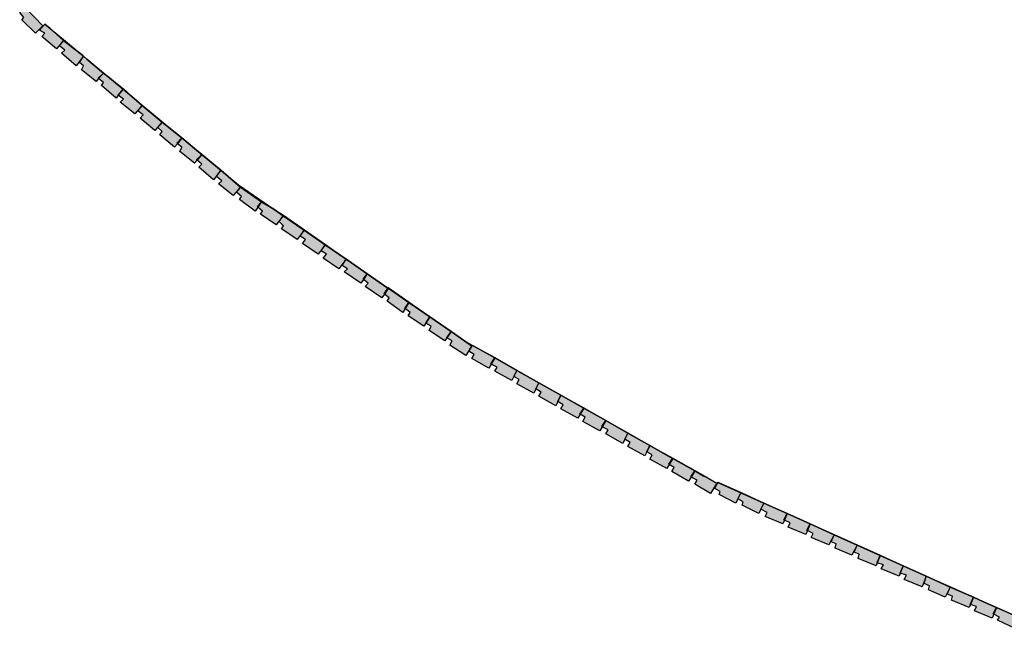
# Model space of a CAD drawing. Header units: millimetres. Extents: x -4985 to 43235, y -185 to 35000.
# Tile 4 of 14: x 13320 to 14260, y 6923 to 7510. Entities that reach past the tile are written whole.
import ezdxf

# ---------------------------------------------------------------- set-up
doc = ezdxf.new("R2010")
doc.units = ezdxf.units.MM
doc.layers.add('A-MURI-NUOVI', color=40, linetype='Continuous')

msp = doc.modelspace()

# ---------------------------------------------------------------- hatches: boundary and pattern name
at = {"layer": 'A-MURI-NUOVI'}
for points in [[(13320, 7517), (13324.99, 7521.99), (13325.25, 7521.73), (13342, 7504), (13335, 7497), (13322, 7510), (13324, 7512), (13320, 7517)], [(13341, 7494), (13344, 7497), (13339, 7500), (13343.86, 7505.83), (13349.06, 7501.5), (13362, 7490), (13355, 7482), (13341, 7494)], [(13343.86, 7505.83), (13344, 7506), (13349.06, 7501.5), (13343.86, 7505.83)], [(13362, 7490), (13349.06, 7501.5), (13380.16, 7475.66), (13362, 7490)], [(13360, 7478), (13363, 7481), (13358, 7485), (13362, 7490), (13380.16, 7475.66), (13380.98, 7474.98), (13374, 7466), (13360, 7478)], [(13400, 7459), (13395, 7454), (13395.37, 7453.71), (13393, 7451), (13379, 7462), (13381, 7466), (13377, 7469), (13380.99, 7474.98), (13384.09, 7472.4), (13400, 7459)], [(13381, 7475), (13380.98, 7474.98), (13380.16, 7475.66), (13381, 7475)], [(13380.98, 7474.98), (13381, 7475), (13380.99, 7474.98), (13380.98, 7474.98)], [(13380.99, 7474.98), (13381, 7475), (13384.09, 7472.4), (13380.99, 7474.98)], [(13404.33, 7455.58), (13400, 7459), (13384.09, 7472.4), (13404.33, 7455.58)], [(13395, 7454), (13400, 7459), (13395.37, 7453.71), (13395, 7454)], [(13398, 7447), (13400, 7450), (13395.37, 7453.71), (13400, 7459), (13404.33, 7455.58), (13418.7, 7443.64), (13414, 7438), (13414.21, 7437.84), (13412, 7435), (13398, 7447)], [(13404.33, 7455.58), (13419, 7444), (13418.7, 7443.64), (13404.33, 7455.58)], [(13418.71, 7443.63), (13414.21, 7437.84), (13414, 7438), (13418.7, 7443.64), (13418.71, 7443.63)], [(13414.21, 7437.84), (13418.71, 7443.63), (13429.46, 7434.7), (13437, 7428), (13430, 7420), (13416, 7431), (13419, 7434), (13414.21, 7437.84)], [(13419, 7444), (13418.71, 7443.63), (13418.7, 7443.64), (13419, 7444)], [(13418.71, 7443.63), (13419, 7444), (13429.46, 7434.7), (13418.71, 7443.63)], [(13437, 7428), (13429.46, 7434.7), (13471.75, 7399.56), (13456, 7412), (13437, 7428)], [(13435, 7416), (13438, 7419), (13433, 7423), (13437, 7428), (13456, 7412), (13449, 7404), (13435, 7416)], [(13454, 7400), (13456, 7403), (13452, 7407), (13456, 7412), (13471.75, 7399.56), (13474.93, 7396.93), (13470, 7392), (13470.68, 7391.45), (13468, 7388), (13454, 7400)], [(13474.94, 7396.92), (13470.68, 7391.45), (13470, 7392), (13474.93, 7396.93), (13474.94, 7396.92)], [(13470.68, 7391.45), (13474.94, 7396.92), (13486.93, 7386.95), (13494, 7381), (13489, 7376), (13489.37, 7375.71), (13487, 7373), (13473, 7384), (13475, 7388), (13470.68, 7391.45)], [(13471.75, 7399.56), (13475, 7397), (13474.93, 7396.93), (13471.75, 7399.56)], [(13475, 7397), (13474.94, 7396.92), (13474.93, 7396.93), (13475, 7397)], [(13474.94, 7396.92), (13475, 7397), (13486.93, 7386.95), (13474.94, 7396.92)], [(13512, 7366), (13494, 7381), (13486.93, 7386.95), (13529, 7352), (13562.64, 7328.79), (13551, 7336), (13531, 7350), (13512, 7366)], [(13489, 7376), (13494, 7381), (13489.37, 7375.71), (13489, 7376)], [(13491, 7369), (13494, 7372), (13489.37, 7375.71), (13494, 7381), (13512, 7366), (13505, 7357), (13491, 7369)], [(13510, 7353), (13513, 7356), (13508, 7360), (13512, 7366), (13531, 7350), (13524, 7342), (13510, 7353)], [(13551, 7336), (13547, 7331), (13547.43, 7330.65), (13545, 7327), (13530, 7338), (13532, 7341), (13527, 7345), (13531, 7350), (13551, 7336)], [(13547, 7331), (13551, 7336), (13547.43, 7330.65), (13547, 7331)], [(13550, 7324), (13552, 7327), (13547.43, 7330.65), (13551, 7336), (13562.64, 7328.79), (13571.66, 7322.57), (13565, 7314), (13550, 7324)], [(13572, 7323), (13571.66, 7322.57), (13562.64, 7328.79), (13572, 7323)], [(13570, 7310), (13572, 7313), (13568, 7317), (13571.7, 7322.55), (13591.77, 7308.7), (13585, 7300), (13570, 7310)], [(13572, 7323), (13571.7, 7322.55), (13571.66, 7322.57), (13572, 7323)], [(13571.7, 7322.55), (13572, 7323), (13592, 7309), (13591.77, 7308.7), (13571.7, 7322.55)], [(13590, 7296), (13593, 7300), (13588, 7303), (13591.79, 7308.69), (13611.87, 7294.83), (13605, 7286), (13590, 7296)], [(13592, 7309), (13591.79, 7308.69), (13591.77, 7308.7), (13592, 7309)], [(13591.79, 7308.69), (13592, 7309), (13612, 7295), (13611.87, 7294.83), (13591.79, 7308.69)], [(13610, 7282), (13613, 7286), (13608, 7289), (13611.88, 7294.83), (13631.97, 7280.97), (13625, 7272), (13610, 7282)], [(13611.87, 7294.83), (13612, 7295), (13611.88, 7294.83), (13611.87, 7294.83)], [(13611.88, 7294.83), (13612, 7295), (13632, 7281), (13631.97, 7280.97), (13611.88, 7294.83)], [(13652, 7267), (13648, 7262), (13648.43, 7261.65), (13646, 7258), (13630, 7269), (13633, 7272), (13628, 7275), (13631.98, 7280.97), (13637, 7277.5), (13652, 7267)], [(13632, 7281), (13631.98, 7280.97), (13631.97, 7280.97), (13632, 7281)], [(13631.98, 7280.97), (13632, 7281), (13637, 7277.5), (13631.98, 7280.97)], [(13671.55, 7253.32), (13652, 7267), (13637, 7277.5), (13671.71, 7253.56), (13671.55, 7253.32)], [(13648, 7262), (13652, 7267), (13648.43, 7261.65), (13648, 7262)], [(13650, 7255), (13653, 7258), (13648.43, 7261.65), (13652, 7267), (13671.55, 7253.32), (13668, 7248), (13668.43, 7247.65), (13666, 7244), (13650, 7255)], [(13672, 7253), (13668.43, 7247.65), (13668, 7248), (13671.55, 7253.32), (13672, 7253)], [(13691.8, 7239.7), (13688, 7234), (13688.27, 7233.78), (13686, 7230), (13671, 7241), (13673, 7244), (13668.43, 7247.65), (13672, 7253), (13671.55, 7253.32), (13671.71, 7253.56), (13691.8, 7239.7)], [(13692, 7240), (13691.8, 7239.7), (13671.71, 7253.56), (13672, 7254), (13692, 7240)], [(13688, 7234), (13691.8, 7239.7), (13691.81, 7239.69), (13688.27, 7233.78), (13688, 7234)], [(13711.89, 7225.84), (13708, 7220), (13706, 7217), (13691, 7227), (13693, 7230), (13688.27, 7233.78), (13691.81, 7239.69), (13711.89, 7225.84)], [(13691.8, 7239.7), (13692, 7240), (13691.81, 7239.69), (13691.8, 7239.7)], [(13712, 7226), (13711.89, 7225.84), (13691.81, 7239.69), (13692, 7240), (13712, 7226)], [(13731.99, 7211.98), (13728, 7206), (13726, 7203), (13711, 7213), (13713, 7217), (13708, 7220), (13711.89, 7225.84), (13731.99, 7211.98)], [(13732, 7212), (13731.99, 7211.98), (13711.89, 7225.84), (13712, 7226), (13732, 7212)], [(13731, 7199), (13733, 7203), (13728, 7206), (13731.99, 7211.98), (13735.18, 7209.77), (13751.63, 7198.26), (13750, 7195), (13746, 7189), (13731, 7199)], [(13731.99, 7211.98), (13732, 7212), (13735.18, 7209.77), (13731.99, 7211.98)], [(13751.63, 7198.26), (13735.18, 7209.77), (13745, 7203), (13753.94, 7197.94), (13752, 7199), (13751.63, 7198.26)], [(13750, 7195), (13752, 7198), (13751.63, 7198.26), (13752, 7199), (13753.94, 7197.94), (13773.8, 7186.7), (13770, 7181), (13770.31, 7180.85), (13768, 7177), (13752, 7186), (13754, 7190), (13749, 7193), (13750, 7195)], [(13752, 7198), (13750, 7195), (13751.63, 7198.26), (13752, 7198)], [(13774, 7187), (13773.8, 7186.7), (13753.94, 7197.94), (13774, 7187)], [(13770, 7181), (13773.8, 7186.7), (13773.82, 7186.7), (13770.31, 7180.85), (13770, 7181)], [(13794.89, 7174.77), (13792, 7169), (13790, 7165), (13774, 7174), (13776, 7178), (13770.31, 7180.85), (13773.82, 7186.7), (13794.89, 7174.77)], [(13773.8, 7186.7), (13774, 7187), (13773.82, 7186.7), (13773.8, 7186.7)], [(13795, 7175), (13794.89, 7174.77), (13773.82, 7186.7), (13774, 7187), (13795, 7175)], [(13795, 7162), (13797, 7166), (13792, 7169), (13794.89, 7174.77), (13815.93, 7162.87), (13813, 7157), (13811, 7153), (13795, 7162)], [(13794.89, 7174.77), (13795, 7175), (13816, 7163), (13815.93, 7162.87), (13794.89, 7174.77)], [(13813, 7157), (13815.93, 7162.87), (13836.98, 7150.96), (13834, 7145), (13832, 7141), (13816, 7150), (13818, 7154), (13813, 7157)], [(13815.93, 7162.87), (13816, 7163), (13837, 7151), (13836.98, 7150.96), (13815.93, 7162.87)], [(13858.76, 7138.64), (13855, 7133), (13855.29, 7132.82), (13853, 7129), (13837, 7138), (13839, 7142), (13834, 7145), (13836.98, 7150.96), (13858.76, 7138.64)], [(13859, 7139), (13858.76, 7138.64), (13836.98, 7150.96), (13837, 7151), (13859, 7139)], [(13855, 7133), (13858.76, 7138.64), (13858.78, 7138.63), (13855.29, 7132.82), (13855, 7133)], [(13879.82, 7126.72), (13876, 7121), (13876.31, 7120.85), (13874, 7117), (13858, 7126), (13860, 7130), (13855.29, 7132.82), (13858.78, 7138.63), (13879.82, 7126.72)], [(13858.76, 7138.64), (13859, 7139), (13858.78, 7138.63), (13858.76, 7138.64)], [(13880, 7127), (13879.82, 7126.72), (13858.78, 7138.63), (13859, 7139), (13880, 7127)], [(13876, 7121), (13879.82, 7126.72), (13879.83, 7126.72), (13876.31, 7120.85), (13876, 7121)], [(13880, 7114), (13882, 7118), (13876.31, 7120.85), (13879.83, 7126.72), (13900.9, 7114.79), (13898, 7109), (13896, 7105), (13880, 7114)], [(13879.82, 7126.72), (13880, 7127), (13879.83, 7126.72), (13879.82, 7126.72)], [(13901, 7115), (13900.9, 7114.79), (13879.83, 7126.72), (13880, 7127), (13901, 7115)], [(13921.94, 7102.89), (13919, 7097), (13917, 7093), (13901, 7102), (13903, 7106), (13898, 7109), (13900.9, 7114.79), (13921.94, 7102.89)], [(13922, 7103), (13921.94, 7102.89), (13900.9, 7114.79), (13901, 7115), (13922, 7103)], [(13922, 7090), (13924, 7094), (13919, 7097), (13921.94, 7102.89), (13943.71, 7090.57), (13940, 7085), (13940.29, 7084.82), (13938, 7081), (13922, 7090)], [(13921.94, 7102.89), (13922, 7103), (13944, 7091), (13943.71, 7090.57), (13921.94, 7102.89)], [(13943.73, 7090.56), (13940.29, 7084.82), (13940, 7085), (13943.71, 7090.57), (13943.73, 7090.56)], [(13940.29, 7084.82), (13943.73, 7090.56), (13964.77, 7078.66), (13961, 7073), (13961.31, 7072.85), (13959, 7069), (13943, 7078), (13945, 7082), (13940.29, 7084.82)], [(13944, 7091), (13943.73, 7090.56), (13943.71, 7090.57), (13944, 7091)], [(13943.73, 7090.56), (13944, 7091), (13965, 7079), (13964.77, 7078.66), (13943.73, 7090.56)], [(13961, 7073), (13964.77, 7078.66), (13964.79, 7078.65), (13961.31, 7072.85), (13961, 7073)], [(13965, 7066), (13967, 7070), (13961.31, 7072.85), (13964.79, 7078.65), (13973, 7074), (13976.56, 7072.39), (13986, 7067), (13980, 7057), (13965, 7066)], [(13964.77, 7078.66), (13965, 7079), (13964.79, 7078.65), (13964.77, 7078.66)], [(13965, 7079), (13976.56, 7072.39), (13973, 7074), (13964.79, 7078.65), (13965, 7079)], [(13988, 7056), (13989, 7059), (13984, 7062), (13986.87, 7067.74), (14008.9, 7057.81), (14006, 7052), (14004, 7048), (13988, 7056)], [(13986.87, 7067.74), (13987, 7068), (14009, 7058), (14008.9, 7057.81), (13986.87, 7067.74)], [(14006, 7052), (14008.9, 7057.81), (14030.93, 7047.87), (14028, 7042), (14026, 7038), (14010, 7046), (14011, 7049), (14006, 7052)], [(14008.9, 7057.81), (14009, 7058), (14031, 7048), (14030.93, 7047.87), (14008.9, 7057.81)], [(14052.97, 7037.93), (14050, 7032), (14050.5, 7031.75), (14049, 7028), (14032, 7035), (14034, 7039), (14028, 7042), (14030.93, 7047.87), (14052.97, 7037.93)], [(14053, 7038), (14052.97, 7037.93), (14030.93, 7047.87), (14031, 7048), (14053, 7038)], [(14050, 7032), (14052.97, 7037.93), (14052.97, 7037.93), (14050.5, 7031.75), (14050, 7032)], [(14054, 7025), (14056, 7029), (14050.5, 7031.75), (14052.97, 7037.93), (14075, 7027.99), (14072, 7022), (14072.5, 7021.75), (14071, 7018), (14054, 7025)], [(14053, 7038), (14075, 7028), (14075, 7027.99), (14052.97, 7037.93), (14053, 7038)], [(14052.97, 7037.93), (14053, 7038), (14052.97, 7037.93), (14052.97, 7037.93)], [(14075, 7027.99), (14072.5, 7021.75), (14072, 7022), (14075, 7027.99), (14075, 7027.99)], [(14072.5, 7021.75), (14075, 7027.99), (14097.84, 7017.69), (14093, 7008), (14076, 7015), (14078, 7019), (14072.5, 7021.75)], [(14075, 7027.99), (14075, 7028), (14098, 7018), (14097.84, 7017.69), (14075, 7027.99)], [(14075, 7028), (14075, 7027.99), (14075, 7027.99), (14075, 7028)], [(14099, 7005), (14100, 7009), (14095, 7011), (14097.86, 7017.68), (14119.88, 7007.75), (14115, 6998), (14099, 7005)], [(14098, 7018), (14097.86, 7017.68), (14097.84, 7017.69), (14098, 7018)], [(14097.86, 7017.68), (14098, 7018), (14120, 7008), (14119.88, 7007.75), (14097.86, 7017.68)], [(14141.92, 6997.81), (14139, 6991), (14139.18, 6990.94), (14138, 6988), (14121, 6995), (14122, 6999), (14117, 7001), (14119.89, 7007.74), (14141.92, 6997.81)], [(14119.88, 7007.75), (14120, 7008), (14119.89, 7007.74), (14119.88, 7007.75)], [(14142, 6998), (14141.92, 6997.81), (14119.89, 7007.74), (14120, 7008), (14142, 6998)], [(14139, 6991), (14141.92, 6997.81), (14141.92, 6997.81), (14139.18, 6990.94), (14139, 6991)], [(14143, 6985), (14145, 6989), (14139.18, 6990.94), (14141.92, 6997.81), (14163.94, 6987.87), (14161, 6981), (14161.18, 6980.94), (14160, 6978), (14143, 6985)], [(14142, 6998), (14164, 6988), (14163.94, 6987.87), (14141.92, 6997.81), (14142, 6998)], [(14141.92, 6997.81), (14142, 6998), (14141.92, 6997.81), (14141.92, 6997.81)], [(14164, 6988), (14163.95, 6987.87), (14163.94, 6987.87), (14164, 6988)], [(14163.95, 6987.87), (14164, 6988), (14186, 6978), (14185.97, 6977.94), (14163.95, 6987.87)], [(14163.95, 6987.87), (14161.18, 6980.94), (14161, 6981), (14163.94, 6987.87), (14163.95, 6987.87)], [(14161.18, 6980.94), (14163.95, 6987.87), (14185.97, 6977.94), (14182, 6968), (14165, 6975), (14167, 6979), (14161.18, 6980.94)], [(14188, 6965), (14189, 6969), (14184, 6971), (14185.98, 6977.93), (14208, 6968), (14208.82, 6967.64), (14204, 6958), (14188, 6965)], [(14185.97, 6977.94), (14186, 6978), (14185.98, 6977.93), (14185.97, 6977.94)], [(14185.98, 6977.93), (14186, 6978), (14209, 6968), (14208.82, 6967.64), (14208, 6968), (14185.98, 6977.93)], [(14210, 6955), (14211, 6959), (14206, 6961), (14208.84, 6967.63), (14230.95, 6957.89), (14228, 6951), (14228.18, 6950.94), (14227, 6948), (14210, 6955)], [(14209, 6968), (14208.84, 6967.63), (14208.82, 6967.64), (14209, 6968)], [(14208.84, 6967.63), (14209, 6968), (14231, 6958), (14230.95, 6957.89), (14208.84, 6967.63)], [(14230.95, 6957.89), (14228.18, 6950.94), (14228, 6951), (14230.95, 6957.89), (14230.95, 6957.89)], [(14228.18, 6950.94), (14230.95, 6957.89), (14240.5, 6953.68), (14253, 6948), (14250, 6942), (14250.5, 6941.75), (14249, 6938), (14232, 6945), (14234, 6949), (14228.18, 6950.94)], [(14230.95, 6957.89), (14231, 6958), (14240.5, 6953.68), (14230.95, 6957.89)], [(14231, 6958), (14230.95, 6957.89), (14230.95, 6957.89), (14231, 6958)], [(14309.11, 6923.45), (14298, 6928), (14276, 6938), (14253, 6948), (14240.5, 6953.68), (14309.11, 6923.45)], [(14250, 6942), (14253, 6948), (14250.5, 6941.75), (14250, 6942)], [(14254, 6936), (14256, 6939), (14250.5, 6941.75), (14253, 6948), (14276, 6938), (14273, 6932), (14271, 6928), (14254, 6936)]]:
    msp.add_hatch(color=40, dxfattribs=at).paths.add_polyline_path(points)

# ---------------------------------------------------------------- linework, layer by layer
for points in [[(13320, 7517), (13324.99, 7521.99), (13325.25, 7521.73), (13342, 7504), (13335, 7497), (13322, 7510), (13324, 7512), (13320, 7517)], [(13341, 7494), (13344, 7497), (13339, 7500), (13343.86, 7505.83), (13349.06, 7501.5), (13362, 7490), (13355, 7482), (13341, 7494)], [(13343.86, 7505.83), (13344, 7506), (13349.06, 7501.5), (13343.86, 7505.83)], [(13362, 7490), (13349.06, 7501.5), (13380.16, 7475.66), (13362, 7490)], [(13360, 7478), (13363, 7481), (13358, 7485), (13362, 7490), (13380.16, 7475.66), (13380.98, 7474.98), (13374, 7466), (13360, 7478)], [(13400, 7459), (13395, 7454), (13395.37, 7453.71), (13393, 7451), (13379, 7462), (13381, 7466), (13377, 7469), (13380.99, 7474.98), (13384.09, 7472.4), (13400, 7459)], [(13381, 7475), (13380.98, 7474.98), (13380.16, 7475.66), (13381, 7475)], [(13380.98, 7474.98), (13381, 7475), (13380.99, 7474.98), (13380.98, 7474.98)], [(13380.99, 7474.98), (13381, 7475), (13384.09, 7472.4), (13380.99, 7474.98)], [(13404.33, 7455.58), (13400, 7459), (13384.09, 7472.4), (13404.33, 7455.58)], [(13395, 7454), (13400, 7459), (13395.37, 7453.71), (13395, 7454)], [(13398, 7447), (13400, 7450), (13395.37, 7453.71), (13400, 7459), (13404.33, 7455.58), (13418.7, 7443.64), (13414, 7438), (13414.21, 7437.84), (13412, 7435), (13398, 7447)], [(13404.33, 7455.58), (13419, 7444), (13418.7, 7443.64), (13404.33, 7455.58)], [(13418.71, 7443.63), (13414.21, 7437.84), (13414, 7438), (13418.7, 7443.64), (13418.71, 7443.63)], [(13414.21, 7437.84), (13418.71, 7443.63), (13429.46, 7434.7), (13437, 7428), (13430, 7420), (13416, 7431), (13419, 7434), (13414.21, 7437.84)], [(13419, 7444), (13418.71, 7443.63), (13418.7, 7443.64), (13419, 7444)], [(13418.71, 7443.63), (13419, 7444), (13429.46, 7434.7), (13418.71, 7443.63)], [(13437, 7428), (13429.46, 7434.7), (13471.75, 7399.56), (13456, 7412), (13437, 7428)], [(13435, 7416), (13438, 7419), (13433, 7423), (13437, 7428), (13456, 7412), (13449, 7404), (13435, 7416)], [(13454, 7400), (13456, 7403), (13452, 7407), (13456, 7412), (13471.75, 7399.56), (13474.93, 7396.93), (13470, 7392), (13470.68, 7391.45), (13468, 7388), (13454, 7400)], [(13474.94, 7396.92), (13470.68, 7391.45), (13470, 7392), (13474.93, 7396.93), (13474.94, 7396.92)], [(13470.68, 7391.45), (13474.94, 7396.92), (13486.93, 7386.95), (13494, 7381), (13489, 7376), (13489.37, 7375.71), (13487, 7373), (13473, 7384), (13475, 7388), (13470.68, 7391.45)], [(13471.75, 7399.56), (13475, 7397), (13474.93, 7396.93), (13471.75, 7399.56)], [(13475, 7397), (13474.94, 7396.92), (13474.93, 7396.93), (13475, 7397)], [(13474.94, 7396.92), (13475, 7397), (13486.93, 7386.95), (13474.94, 7396.92)], [(13512, 7366), (13494, 7381), (13486.93, 7386.95), (13529, 7352), (13562.64, 7328.79), (13551, 7336), (13531, 7350), (13512, 7366)], [(13489, 7376), (13494, 7381), (13489.37, 7375.71), (13489, 7376)], [(13491, 7369), (13494, 7372), (13489.37, 7375.71), (13494, 7381), (13512, 7366), (13505, 7357), (13491, 7369)], [(13510, 7353), (13513, 7356), (13508, 7360), (13512, 7366), (13531, 7350), (13524, 7342), (13510, 7353)], [(13551, 7336), (13547, 7331), (13547.43, 7330.65), (13545, 7327), (13530, 7338), (13532, 7341), (13527, 7345), (13531, 7350), (13551, 7336)], [(13547, 7331), (13551, 7336), (13547.43, 7330.65), (13547, 7331)], [(13550, 7324), (13552, 7327), (13547.43, 7330.65), (13551, 7336), (13562.64, 7328.79), (13571.66, 7322.57), (13565, 7314), (13550, 7324)], [(13572, 7323), (13571.66, 7322.57), (13562.64, 7328.79), (13572, 7323)], [(13570, 7310), (13572, 7313), (13568, 7317), (13571.7, 7322.55), (13591.77, 7308.7), (13585, 7300), (13570, 7310)], [(13572, 7323), (13571.7, 7322.55), (13571.66, 7322.57), (13572, 7323)], [(13571.7, 7322.55), (13572, 7323), (13592, 7309), (13591.77, 7308.7), (13571.7, 7322.55)], [(13590, 7296), (13593, 7300), (13588, 7303), (13591.79, 7308.69), (13611.87, 7294.83), (13605, 7286), (13590, 7296)], [(13592, 7309), (13591.79, 7308.69), (13591.77, 7308.7), (13592, 7309)], [(13591.79, 7308.69), (13592, 7309), (13612, 7295), (13611.87, 7294.83), (13591.79, 7308.69)], [(13610, 7282), (13613, 7286), (13608, 7289), (13611.88, 7294.83), (13631.97, 7280.97), (13625, 7272), (13610, 7282)], [(13611.87, 7294.83), (13612, 7295), (13611.88, 7294.83), (13611.87, 7294.83)], [(13611.88, 7294.83), (13612, 7295), (13632, 7281), (13631.97, 7280.97), (13611.88, 7294.83)], [(13652, 7267), (13648, 7262), (13648.43, 7261.65), (13646, 7258), (13630, 7269), (13633, 7272), (13628, 7275), (13631.98, 7280.97), (13637, 7277.5), (13652, 7267)], [(13632, 7281), (13631.98, 7280.97), (13631.97, 7280.97), (13632, 7281)], [(13631.98, 7280.97), (13632, 7281), (13637, 7277.5), (13631.98, 7280.97)], [(13671.55, 7253.32), (13652, 7267), (13637, 7277.5), (13671.71, 7253.56), (13671.55, 7253.32)], [(13648, 7262), (13652, 7267), (13648.43, 7261.65), (13648, 7262)], [(13650, 7255), (13653, 7258), (13648.43, 7261.65), (13652, 7267), (13671.55, 7253.32), (13668, 7248), (13668.43, 7247.65), (13666, 7244), (13650, 7255)], [(13672, 7253), (13668.43, 7247.65), (13668, 7248), (13671.55, 7253.32), (13672, 7253)], [(13691.8, 7239.7), (13688, 7234), (13688.27, 7233.78), (13686, 7230), (13671, 7241), (13673, 7244), (13668.43, 7247.65), (13672, 7253), (13671.55, 7253.32), (13671.71, 7253.56), (13691.8, 7239.7)], [(13692, 7240), (13691.8, 7239.7), (13671.71, 7253.56), (13672, 7254), (13692, 7240)], [(13688, 7234), (13691.8, 7239.7), (13691.81, 7239.69), (13688.27, 7233.78), (13688, 7234)], [(13711.89, 7225.84), (13708, 7220), (13706, 7217), (13691, 7227), (13693, 7230), (13688.27, 7233.78), (13691.81, 7239.69), (13711.89, 7225.84)], [(13691.8, 7239.7), (13692, 7240), (13691.81, 7239.69), (13691.8, 7239.7)], [(13712, 7226), (13711.89, 7225.84), (13691.81, 7239.69), (13692, 7240), (13712, 7226)], [(13731.99, 7211.98), (13728, 7206), (13726, 7203), (13711, 7213), (13713, 7217), (13708, 7220), (13711.89, 7225.84), (13731.99, 7211.98)], [(13732, 7212), (13731.99, 7211.98), (13711.89, 7225.84), (13712, 7226), (13732, 7212)], [(13731, 7199), (13733, 7203), (13728, 7206), (13731.99, 7211.98), (13735.18, 7209.77), (13751.63, 7198.26), (13750, 7195), (13746, 7189), (13731, 7199)], [(13731.99, 7211.98), (13732, 7212), (13735.18, 7209.77), (13731.99, 7211.98)], [(13751.63, 7198.26), (13735.18, 7209.77), (13745, 7203), (13753.94, 7197.94), (13752, 7199), (13751.63, 7198.26)], [(13750, 7195), (13752, 7198), (13751.63, 7198.26), (13752, 7199), (13753.94, 7197.94), (13773.8, 7186.7), (13770, 7181), (13770.31, 7180.85), (13768, 7177), (13752, 7186), (13754, 7190), (13749, 7193), (13750, 7195)], [(13752, 7198), (13750, 7195), (13751.63, 7198.26), (13752, 7198)], [(13774, 7187), (13773.8, 7186.7), (13753.94, 7197.94), (13774, 7187)], [(13770, 7181), (13773.8, 7186.7), (13773.82, 7186.7), (13770.31, 7180.85), (13770, 7181)], [(13794.89, 7174.77), (13792, 7169), (13790, 7165), (13774, 7174), (13776, 7178), (13770.31, 7180.85), (13773.82, 7186.7), (13794.89, 7174.77)], [(13773.8, 7186.7), (13774, 7187), (13773.82, 7186.7), (13773.8, 7186.7)], [(13795, 7175), (13794.89, 7174.77), (13773.82, 7186.7), (13774, 7187), (13795, 7175)], [(13795, 7162), (13797, 7166), (13792, 7169), (13794.89, 7174.77), (13815.93, 7162.87), (13813, 7157), (13811, 7153), (13795, 7162)], [(13794.89, 7174.77), (13795, 7175), (13816, 7163), (13815.93, 7162.87), (13794.89, 7174.77)], [(13813, 7157), (13815.93, 7162.87), (13836.98, 7150.96), (13834, 7145), (13832, 7141), (13816, 7150), (13818, 7154), (13813, 7157)], [(13815.93, 7162.87), (13816, 7163), (13837, 7151), (13836.98, 7150.96), (13815.93, 7162.87)], [(13858.76, 7138.64), (13855, 7133), (13855.29, 7132.82), (13853, 7129), (13837, 7138), (13839, 7142), (13834, 7145), (13836.98, 7150.96), (13858.76, 7138.64)], [(13859, 7139), (13858.76, 7138.64), (13836.98, 7150.96), (13837, 7151), (13859, 7139)], [(13855, 7133), (13858.76, 7138.64), (13858.78, 7138.63), (13855.29, 7132.82), (13855, 7133)], [(13879.82, 7126.72), (13876, 7121), (13876.31, 7120.85), (13874, 7117), (13858, 7126), (13860, 7130), (13855.29, 7132.82), (13858.78, 7138.63), (13879.82, 7126.72)], [(13858.76, 7138.64), (13859, 7139), (13858.78, 7138.63), (13858.76, 7138.64)], [(13880, 7127), (13879.82, 7126.72), (13858.78, 7138.63), (13859, 7139), (13880, 7127)], [(13876, 7121), (13879.82, 7126.72), (13879.83, 7126.72), (13876.31, 7120.85), (13876, 7121)], [(13880, 7114), (13882, 7118), (13876.31, 7120.85), (13879.83, 7126.72), (13900.9, 7114.79), (13898, 7109), (13896, 7105), (13880, 7114)], [(13879.82, 7126.72), (13880, 7127), (13879.83, 7126.72), (13879.82, 7126.72)], [(13901, 7115), (13900.9, 7114.79), (13879.83, 7126.72), (13880, 7127), (13901, 7115)], [(13921.94, 7102.89), (13919, 7097), (13917, 7093), (13901, 7102), (13903, 7106), (13898, 7109), (13900.9, 7114.79), (13921.94, 7102.89)], [(13922, 7103), (13921.94, 7102.89), (13900.9, 7114.79), (13901, 7115), (13922, 7103)], [(13922, 7090), (13924, 7094), (13919, 7097), (13921.94, 7102.89), (13943.71, 7090.57), (13940, 7085), (13940.29, 7084.82), (13938, 7081), (13922, 7090)], [(13921.94, 7102.89), (13922, 7103), (13944, 7091), (13943.71, 7090.57), (13921.94, 7102.89)], [(13943.73, 7090.56), (13940.29, 7084.82), (13940, 7085), (13943.71, 7090.57), (13943.73, 7090.56)], [(13940.29, 7084.82), (13943.73, 7090.56), (13964.77, 7078.66), (13961, 7073), (13961.31, 7072.85), (13959, 7069), (13943, 7078), (13945, 7082), (13940.29, 7084.82)], [(13944, 7091), (13943.73, 7090.56), (13943.71, 7090.57), (13944, 7091)], [(13943.73, 7090.56), (13944, 7091), (13965, 7079), (13964.77, 7078.66), (13943.73, 7090.56)], [(13961, 7073), (13964.77, 7078.66), (13964.79, 7078.65), (13961.31, 7072.85), (13961, 7073)], [(13965, 7066), (13967, 7070), (13961.31, 7072.85), (13964.79, 7078.65), (13973, 7074), (13976.56, 7072.39), (13986, 7067), (13980, 7057), (13965, 7066)], [(13964.77, 7078.66), (13965, 7079), (13964.79, 7078.65), (13964.77, 7078.66)], [(13965, 7079), (13976.56, 7072.39), (13973, 7074), (13964.79, 7078.65), (13965, 7079)], [(13988, 7056), (13989, 7059), (13984, 7062), (13986.87, 7067.74), (14008.9, 7057.81), (14006, 7052), (14004, 7048), (13988, 7056)], [(13986.87, 7067.74), (13987, 7068), (14009, 7058), (14008.9, 7057.81), (13986.87, 7067.74)], [(14006, 7052), (14008.9, 7057.81), (14030.93, 7047.87), (14028, 7042), (14026, 7038), (14010, 7046), (14011, 7049), (14006, 7052)], [(14008.9, 7057.81), (14009, 7058), (14031, 7048), (14030.93, 7047.87), (14008.9, 7057.81)], [(14052.97, 7037.93), (14050, 7032), (14050.5, 7031.75), (14049, 7028), (14032, 7035), (14034, 7039), (14028, 7042), (14030.93, 7047.87), (14052.97, 7037.93)], [(14053, 7038), (14052.97, 7037.93), (14030.93, 7047.87), (14031, 7048), (14053, 7038)], [(14050, 7032), (14052.97, 7037.93), (14052.97, 7037.93), (14050.5, 7031.75), (14050, 7032)], [(14054, 7025), (14056, 7029), (14050.5, 7031.75), (14052.97, 7037.93), (14075, 7027.99), (14072, 7022), (14072.5, 7021.75), (14071, 7018), (14054, 7025)], [(14053, 7038), (14075, 7028), (14075, 7027.99), (14052.97, 7037.93), (14053, 7038)], [(14052.97, 7037.93), (14053, 7038), (14052.97, 7037.93), (14052.97, 7037.93)], [(14075, 7027.99), (14072.5, 7021.75), (14072, 7022), (14075, 7027.99), (14075, 7027.99)], [(14072.5, 7021.75), (14075, 7027.99), (14097.84, 7017.69), (14093, 7008), (14076, 7015), (14078, 7019), (14072.5, 7021.75)], [(14075, 7027.99), (14075, 7028), (14098, 7018), (14097.84, 7017.69), (14075, 7027.99)], [(14075, 7028), (14075, 7027.99), (14075, 7027.99), (14075, 7028)], [(14099, 7005), (14100, 7009), (14095, 7011), (14097.86, 7017.68), (14119.88, 7007.75), (14115, 6998), (14099, 7005)], [(14098, 7018), (14097.86, 7017.68), (14097.84, 7017.69), (14098, 7018)], [(14097.86, 7017.68), (14098, 7018), (14120, 7008), (14119.88, 7007.75), (14097.86, 7017.68)], [(14141.92, 6997.81), (14139, 6991), (14139.18, 6990.94), (14138, 6988), (14121, 6995), (14122, 6999), (14117, 7001), (14119.89, 7007.74), (14141.92, 6997.81)], [(14119.88, 7007.75), (14120, 7008), (14119.89, 7007.74), (14119.88, 7007.75)], [(14142, 6998), (14141.92, 6997.81), (14119.89, 7007.74), (14120, 7008), (14142, 6998)], [(14139, 6991), (14141.92, 6997.81), (14141.92, 6997.81), (14139.18, 6990.94), (14139, 6991)], [(14143, 6985), (14145, 6989), (14139.18, 6990.94), (14141.92, 6997.81), (14163.94, 6987.87), (14161, 6981), (14161.18, 6980.94), (14160, 6978), (14143, 6985)], [(14142, 6998), (14164, 6988), (14163.94, 6987.87), (14141.92, 6997.81), (14142, 6998)], [(14141.92, 6997.81), (14142, 6998), (14141.92, 6997.81), (14141.92, 6997.81)], [(14164, 6988), (14163.95, 6987.87), (14163.94, 6987.87), (14164, 6988)], [(14163.95, 6987.87), (14164, 6988), (14186, 6978), (14185.97, 6977.94), (14163.95, 6987.87)], [(14163.95, 6987.87), (14161.18, 6980.94), (14161, 6981), (14163.94, 6987.87), (14163.95, 6987.87)], [(14161.18, 6980.94), (14163.95, 6987.87), (14185.97, 6977.94), (14182, 6968), (14165, 6975), (14167, 6979), (14161.18, 6980.94)], [(14188, 6965), (14189, 6969), (14184, 6971), (14185.98, 6977.93), (14208, 6968), (14208.82, 6967.64), (14204, 6958), (14188, 6965)], [(14185.97, 6977.94), (14186, 6978), (14185.98, 6977.93), (14185.97, 6977.94)], [(14185.98, 6977.93), (14186, 6978), (14209, 6968), (14208.82, 6967.64), (14208, 6968), (14185.98, 6977.93)], [(14210, 6955), (14211, 6959), (14206, 6961), (14208.84, 6967.63), (14230.95, 6957.89), (14228, 6951), (14228.18, 6950.94), (14227, 6948), (14210, 6955)], [(14209, 6968), (14208.84, 6967.63), (14208.82, 6967.64), (14209, 6968)], [(14208.84, 6967.63), (14209, 6968), (14231, 6958), (14230.95, 6957.89), (14208.84, 6967.63)], [(14230.95, 6957.89), (14228.18, 6950.94), (14228, 6951), (14230.95, 6957.89), (14230.95, 6957.89)], [(14228.18, 6950.94), (14230.95, 6957.89), (14240.5, 6953.68), (14253, 6948), (14250, 6942), (14250.5, 6941.75), (14249, 6938), (14232, 6945), (14234, 6949), (14228.18, 6950.94)], [(14230.95, 6957.89), (14231, 6958), (14240.5, 6953.68), (14230.95, 6957.89)], [(14231, 6958), (14230.95, 6957.89), (14230.95, 6957.89), (14231, 6958)], [(14309.11, 6923.45), (14298, 6928), (14276, 6938), (14253, 6948), (14240.5, 6953.68), (14309.11, 6923.45)], [(14250, 6942), (14253, 6948), (14250.5, 6941.75), (14250, 6942)], [(14254, 6936), (14256, 6939), (14250.5, 6941.75), (14253, 6948), (14276, 6938), (14273, 6932), (14271, 6928), (14254, 6936)]]:
    msp.add_lwpolyline(points, close=True, dxfattribs=at)

doc.saveas('drawing.dxf')
